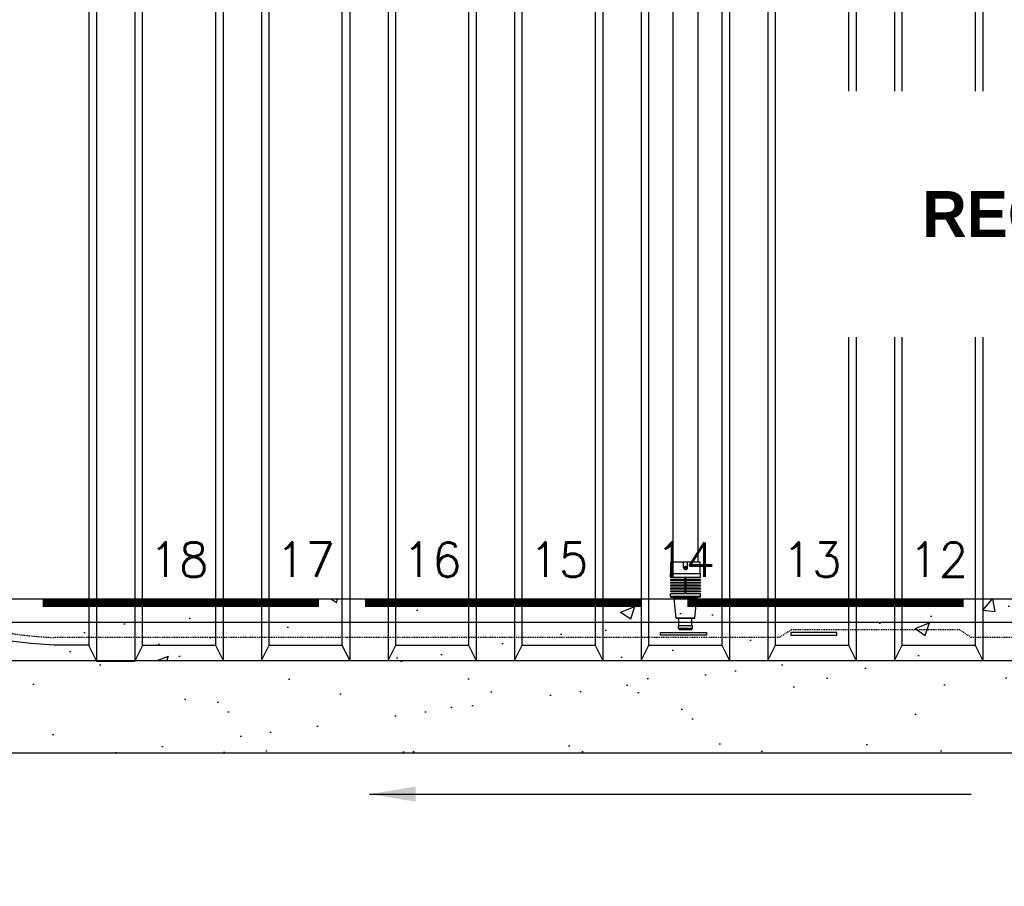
# Model space of a CAD drawing. Extents: x -169 to 2224, y 0 to 2796.
# Tile 129 of 256: x 1479 to 1608, y 198 to 311. Entities that reach past the tile are written whole.
import ezdxf
from ezdxf.enums import TextEntityAlignment as Align

# ---------------------------------------------------------------- set-up
doc = ezdxf.new("R2010")
doc.units = 0
doc.header["$MEASUREMENT"] = 0
doc.header["$PDSIZE"] = 1
doc.linetypes.add('HIDDEN3', pattern=[0.1875, 0.125, -0.0625])
doc.layers.get('DEFPOINTS').update_dxf_attribs({"linetype": 'CONTINUOUS'})
for name, color, linetype in [('CONCRETE-HATCH', 2, 'CONTINUOUS'), ('DIM', 3, 'CONTINUOUS'), ('FILL-TUBE', 1, 'CONTINUOUS'), ('PEAGRAVEL-HATCH', 3, 'CONTINUOUS'), ('TANK-ANCHOR', 4, 'CONTINUOUS'), ('TANK-DESCRIPTION', 3, 'CONTINUOUS'), ('TANK-HOLE', 5, 'CONTINUOUS'), ('TANK-UST', 5, 'CONTINUOUS'), ('TANK-UST-RIB', 7, 'CONTINUOUS'), ('TANK-UST-RIB-NO.', 7, 'CONTINUOUS'), ('TEXT', 3, 'CONTINUOUS')]:
    doc.layers.add(name, color=color, linetype=linetype)
doc.styles.add('BOLD', font='bold', dxfattribs={"height": 7.2})
doc.styles.add('SIMPLEX', font='simplex')
doc.dimstyles.new('DIM64', dxfattribs={"dimscale": 64, "dimtxt": 0.09375, "dimasz": 0.09375, "dimexe": 0.0625, "dimexo": 0.0625, "dimgap": 0.046875, "dimtad": 1, "dimdec": 4, "dimzin": 3, "dimdsep": 46, "dimlunit": 4, "dimtxsty": 'SIMPLEX', "dimcen": 0, "dimclrd": 256, "dimclre": 256, "dimclrt": 256, "dimadec": 0, "dimazin": 0, "dimtfac": 1, "dimtdec": 4, "dimtmove": 0, "dimatfit": 3, "dimfxl": 1, "dimfrac": 2, "dimtolj": 1, "dimtzin": 0, "dimarcsym": 0})

# ---------------------------------------------------------------- blocks, each defined once
blk = doc.blocks.new('*D5')
at = {"layer": 'DEFPOINTS', "color": 0, "transparency": 16777216}
for p in [(1875.12, 291.83), (1425.62, 290.52), (1875.12, 155.02)]:
    blk.add_point(p, dxfattribs=at)
at = {"layer": 'DIM', "lineweight": -2, "transparency": 16777216}
for p, q in [((1875.12, 287.83), (1875.12, 151.02)), ((1425.62, 286.52), (1425.62, 151.02)), ((1431.62, 155.02), (1869.12, 155.02))]:
    blk.add_line(p, q, dxfattribs=at)
at = {"layer": 'DIM', "transparency": 16777216}
for points in [[(1431.62, 156.02), (1431.62, 154.02), (1425.62, 155.02)], [(1869.12, 156.02), (1869.12, 154.02), (1875.12, 155.02)]]:
    blk.add_solid(points, dxfattribs=at)
at = {"layer": 'DIM', "transparency": 16777216, "insert": (1650.37, 162.59), "char_height": 6, "attachment_point": 5, "style": 'SIMPLEX'}
blk.add_mtext('\\A1;37\'-5 1/2" (TANK LENGTH)', dxfattribs=at)
blk = doc.blocks.new('*D19')
at = {"layer": 'DEFPOINTS', "color": 0, "transparency": 16777216}
for p in [(1294.37, 414.29), (1931.87, 414.01), (1931.87, 136.52)]:
    blk.add_point(p, dxfattribs=at)
at = {"layer": 'DIM', "lineweight": -2, "transparency": 16777216}
for p, q in [((1294.37, 410.29), (1294.37, 132.52)), ((1931.87, 410.01), (1931.87, 132.52)), ((1300.37, 136.52), (1925.87, 136.52))]:
    blk.add_line(p, q, dxfattribs=at)
at = {"layer": 'DIM', "transparency": 16777216}
for points in [[(1300.37, 137.52), (1300.37, 135.52), (1294.37, 136.52)], [(1925.87, 137.52), (1925.87, 135.52), (1931.87, 136.52)]]:
    blk.add_solid(points, dxfattribs=at)
at = {"layer": 'DIM', "transparency": 16777216, "insert": (1613.12, 144.09), "char_height": 6, "attachment_point": 5, "style": 'SIMPLEX'}
blk.add_mtext('\\A1;53\'-1 1/2" (F.V. TANK SLAB)', dxfattribs=at)

msp = doc.modelspace()

# ---------------------------------------------------------------- hatches: boundary and pattern name
at = {"layer": 'CONCRETE-HATCH', "linetype": 'Continuous'}
h = msp.add_hatch(dxfattribs=at)
h.set_pattern_fill('AR-CONC', color=256, scale=2.67, style=0)
h.set_pattern_definition([(50, (1478.157, -406.918), (19.15085, -1.6755), [2.0025, -22.0275]), (355, (1478.157, -406.918), (-3.70466, 20.08353), [1.602, -17.622]), (100.4514, (1479.753, -407.057), (15.4462, 18.40804), [1.70186, -18.7205]), (46.184, (1478.157, -401.578), (28.4953, -4.41936), [3.0038, -33.0412]), (96.6356, (1480.53, -401.946), (24.9555, 26.009), [2.5528, -28.0807]), (351.184, (1478.157, -401.578), (24.9555, 26.009), [2.403, -26.433]), (21, (1480.827, -402.913), (15.9374, -10.74992), [2.0025, -22.0275]), (326, (1480.827, -402.913), (6.4965, 19.3615), [1.602, -17.622]), (71.4514, (1482.155, -403.808), (22.43394, 8.61156), [1.70186, -18.7205]), (37.5, (1478.1566, -406.9176), (0.32467, 8.888266), [0, -17.4084, 0, -17.889, 0, -17.68875]), (7.5, (1478.157, -406.918), (7.02396, 10.53079), [0, -10.1994, 0, -17.0079, 0, -6.74175]), (327.5, (1472.2025, -406.9176), (14.25306, -0.602215), [0, -6.675, 0, -20.826, 0, -27.6345]), (317.5, (1469.533, -406.918), (15.57107, 2.6728), [0, -8.6775, 0, -13.8306, 0, -19.6245])])
h.paths.add_polyline_path([(1413.62181, 227.51592), (1650.37181, 227.51592), (1650.37181, 235.51592), (1413.62181, 235.51592)])
at = {"layer": 'PEAGRAVEL-HATCH'}
h = msp.add_hatch(dxfattribs=at)
h.set_pattern_fill('AR-SAND', color=256, scale=7.5, style=0)
h.set_pattern_definition([(37.5, (1794.622, 290.516), (-0.47245, 14.45118), [0, -11.4, 0, -12.75, 0, -12.1875]), (7.5, (1794.622, 290.516), (13.2733, 21.1661), [0, -6.15, 0, -10.275, 0, -3.9375]), (327.5, (1785.397, 290.516), (23.35606, 0.04244), [0, -3.75, 0, -13.5, 0, -17.625]), (317.5, (1785.397, 290.516), (22.54595, 6.58257), [0, -1.875, 0, -8.85, 0, -10.125])])
edge = h.paths.add_edge_path()
edge.add_line((1177.98184, 418.00736), (1294.36544, 418.00736))
edge.add_line((1294.36544, 418.00736), (1294.36544, 414.00736))
edge.add_line((1294.36544, 414.00736), (1490.79119, 414.00736))
edge.add_line((1490.79119, 414.00736), (1490.78355, 412.74358))
edge.add_line((1490.78355, 412.74358), (1490.79883, 409.69624))
edge.add_line((1490.79883, 409.69624), (1499.03738, 409.69624))
edge.add_line((1499.03738, 409.69624), (1497.88868, 409.69624))
edge.add_line((1497.88868, 409.69624), (1497.88868, 366.04592))
edge.add_line((1497.88868, 366.04592), (1505.87181, 366.04592))
edge.add_arc((1505.22261, 366.04592), 0.6492, 270, 360, ccw=False)
edge.add_line((1505.22261, 365.39672), (1502.41142, 365.04592))
edge.add_arc((1497.25891, 311.00802), 54.28299, 444.5533223, 468.604043)
edge.add_line((1479.94122, 362.4545), (1479.94122, 351.51592))
edge.add_line((1479.94122, 351.51592), (1480.44122, 351.51592))
edge.add_line((1480.44122, 351.51592), (1479.44122, 353.51592))
edge.add_line((1479.44122, 353.51592), (1479.94122, 353.51592))
edge.add_line((1479.94122, 353.51592), (1478.8615, 351.51592))
edge.add_line((1478.8615, 351.51592), (1479.349, 351.51592))
edge.add_arc((1487.4691, 290.20321), 61.84807, 457.5442033, 539.7103073)
edge.add_line((1425.62181, 290.51592), (1259.82125, 290.51592))
edge.add_line((1259.82125, 290.51592), (1259.57971, 291.10408))
edge.add_line((1259.57971, 291.10408), (1258.25766, 293.87147))
edge.add_line((1258.25766, 293.87147), (1256.36888, 299.69604))
edge.add_line((1256.36888, 299.69604), (1254.44623, 304.85077))
edge.add_line((1254.44623, 304.85077), (1252.89116, 309.05554))
edge.add_line((1252.89116, 309.05554), (1250.24753, 314.3115))
edge.add_line((1250.24753, 314.3115), (1248.64062, 316.93948))
edge.add_line((1248.64062, 316.93948), (1247.6039, 319.56745))
edge.add_line((1247.6039, 319.56745), (1246.72422, 321.72538))
edge.add_line((1246.72422, 321.72538), (1244.44191, 325.8746))
edge.add_line((1244.44191, 325.8746), (1241.85012, 331.13056))
edge.add_line((1241.85012, 331.13056), (1239.20649, 339.5401))
edge.add_line((1239.20649, 339.5401), (1237.08122, 345.32165))
edge.add_line((1237.08122, 345.32165), (1235.00778, 350.05201))
edge.add_line((1235.00778, 350.05201), (1233.40087, 354.25678))
edge.add_line((1233.40087, 354.25678), (1232.36415, 357.93595))
edge.add_line((1232.36415, 357.93595), (1229.20216, 362.66631))
edge.add_line((1229.20216, 362.66631), (1177.98184, 418.00736))
h.paths.add_polyline_path([(1374.60984, 303.54366), (1315.60984, 303.54366), (1315.60984, 322.54366), (1374.60984, 322.54366)], flags=16)
h = msp.add_hatch(dxfattribs=at)
h.set_pattern_fill('AR-SAND', color=256, scale=7.5, style=0)
h.set_pattern_definition([(37.5, (1808.872, 215.52), (-0.47245, 14.45118), [0, -11.4, 0, -12.75, 0, -12.1875]), (7.5, (1808.872, 215.52), (13.2733, 21.1661), [0, -6.15, 0, -10.275, 0, -3.9375]), (327.5, (1799.647, 215.52), (23.35606, 0.04244), [0, -3.75, 0, -13.5, 0, -17.625]), (317.5, (1799.647, 215.52), (22.54595, 6.5826), [0, -1.875, 0, -8.85, 0, -10.125])])
h.paths.add_polyline_path([(1273.13322, 264.13273), (1268.64926, 271.70069), (1265.18603, 278.7569), (1262.66419, 283.60242), (1261.28857, 286.94297), (1259.82125, 290.51592), (1425.62181, 290.51592, 0.287899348), (1460.15289, 235.51592), (1434.37181, 235.51592), (1434.37181, 227.51592), (1491.87181, 227.51592), (1491.87181, 215.52052), (1305.63232, 215.52046), (1298.00575, 221.38903), (1294.36544, 227.51592), (1291.28255, 231.82331), (1287.56936, 237.01136), (1282.84687, 244.89756), (1278.65359, 252.25364), (1277.56503, 254.88162), (1274.97324, 260.13758)])
h = msp.add_hatch(dxfattribs=at)
h.set_pattern_fill('AR-SAND', color=256, scale=7.5, style=0)
h.set_pattern_definition([(37.5, (1491.872, 215.52), (-0.47245, 14.4512), [0, -11.4, 0, -12.75, 0, -12.1875]), (7.5, (1491.872, 215.52), (13.2733, 21.1661), [0, -6.15, 0, -10.275, 0, -3.9375]), (327.5, (1482.647, 215.52), (23.35606, 0.04244), [0, -3.75, 0, -13.5, 0, -17.625]), (317.5, (1482.647, 215.52), (22.546, 6.5826), [0, -1.875, 0, -8.85, 0, -10.125])])
h.paths.add_polyline_path([(1491.87181, 227.51592), (1494.37181, 227.51592), (1557.87181, 227.51592), (1557.87181, 215.52054), (1491.87181, 215.52052)])
h.paths.add_polyline_path([(1557.87181, 227.51592), (1560.37181, 227.51592), (1623.87181, 227.51592), (1623.87181, 215.52056), (1557.87181, 215.52054)])
h.paths.add_polyline_path([(1623.87181, 227.51592), (1626.37181, 227.51592), (1640.37191, 227.51592), (1640.37191, 215.52057), (1623.87181, 215.52056)])
h.paths.add_polyline_path([(1640.37191, 227.51592), (1642.87181, 227.51592), (1650.37181, 227.51592), (1660.37181, 227.51592), (1660.37181, 215.52058), (1640.37191, 215.52057)])
h.paths.add_polyline_path([(1660.37181, 227.51592), (1662.87181, 227.51592), (1676.87181, 227.51592), (1676.87181, 215.52058), (1660.37181, 215.52058)])
h.paths.add_polyline_path([(1676.87181, 227.51592), (1679.37181, 227.51592), (1742.87181, 227.51592), (1742.87181, 215.5206), (1676.87181, 215.52058)])
h.paths.add_polyline_path([(1742.87181, 227.51592), (1745.37181, 227.51592), (1808.87181, 227.51592), (1808.87181, 215.52063), (1742.87181, 215.5206)])

# ---------------------------------------------------------------- linework, layer by layer
at = {"layer": 'FILL-TUBE', "color": 1}
for p, q in [((1564.4752, 359.07761), (1564.4752, 240.33288)), ((1567.79116, 240.33288), (1567.78026, 348.29203)), ((1568.04162, 240.33287), (1564.22473, 240.33287)), ((1564.22473, 238.83037), (1564.22473, 240.33287)), ((1565.895, 239.61352), (1565.895, 240.33287)), ((1566.395, 239.61352), (1566.395, 240.33287)), ((1568.04162, 238.83037), (1568.04162, 240.33287)), ((1564.16223, 238.36162), (1564.16223, 238.83037)), ((1568.10412, 238.83037), (1564.16223, 238.83037)), ((1568.10412, 238.36162), (1568.10412, 238.83037)), ((1568.10412, 238.04912), (1564.16223, 238.04912)), ((1564.16223, 238.04912), (1564.16223, 237.95537)), ((1568.10412, 237.95537), (1564.16223, 237.95537)), ((1568.10412, 237.67412), (1564.16223, 237.67412)), ((1564.16223, 237.67412), (1564.16223, 237.58037)), ((1568.10412, 237.58037), (1564.16223, 237.58037)), ((1568.07287, 238.33037), (1564.19348, 238.33037)), ((1565.94567, 238.08037), (1564.19348, 238.08037)), ((1565.94567, 237.70537), (1564.19348, 237.70537)), ((1566.07067, 238.20537), (1566.07067, 238.33037)), ((1566.07067, 237.83037), (1566.07067, 237.95537)), ((1566.07067, 237.45537), (1566.07067, 237.58037)), ((1566.19567, 238.20537), (1566.19567, 238.33037)), ((1566.19567, 237.83037), (1566.19567, 237.95537)), ((1566.19567, 237.45537), (1566.19567, 237.58037)), ((1568.07287, 238.08037), (1566.32067, 238.08037)), ((1568.07287, 237.70537), (1566.32067, 237.70537)), ((1568.10412, 238.04912), (1568.10412, 237.95537)), ((1568.10412, 237.67412), (1568.10412, 237.58037)), ((1568.10412, 237.29912), (1564.16223, 237.29912)), ((1564.16223, 237.29912), (1564.16223, 237.20537)), ((1568.10412, 237.20537), (1564.16223, 237.20537)), ((1568.10412, 236.92412), (1564.16223, 236.92412)), ((1564.16223, 236.92412), (1564.16223, 236.83037)), ((1568.10412, 236.83037), (1564.16223, 236.83037)), ((1568.10412, 236.54912), (1564.16223, 236.54912)), ((1564.16223, 236.54912), (1564.16223, 236.45537)), ((1568.10412, 236.45537), (1564.16223, 236.45537)), ((1565.94567, 236.20537), (1564.16223, 236.20537)), ((1564.16223, 235.84917), (1564.16223, 236.20537)), ((1565.94567, 237.33037), (1564.19348, 237.33037)), ((1565.94567, 236.95537), (1564.19348, 236.95537)), ((1565.94567, 236.58037), (1564.19348, 236.58037)), ((1566.07067, 237.08037), (1566.07067, 237.20537)), ((1566.07067, 236.70537), (1566.07067, 236.83037)), ((1566.07067, 236.33037), (1566.07067, 236.45537)), ((1566.19567, 237.08037), (1566.19567, 237.20537)), ((1566.19567, 236.70537), (1566.19567, 236.83037)), ((1566.19567, 236.33037), (1566.19567, 236.45537)), ((1568.07287, 237.33037), (1566.32067, 237.33037)), ((1568.07287, 236.95537), (1566.32067, 236.95537)), ((1568.07287, 236.58037), (1566.32067, 236.58037)), ((1568.10412, 236.20537), (1566.32067, 236.20537)), ((1568.10412, 237.29912), (1568.10412, 237.20537)), ((1568.10412, 236.92412), (1568.10412, 236.83037)), ((1568.10412, 236.54912), (1568.10412, 236.45537)), ((1568.10412, 235.84917), (1568.10412, 236.20537)), ((1568.10412, 235.84917), (1564.16223, 235.84917)), ((1564.22473, 235.78667), (1564.48387, 235.78667)), ((1564.48387, 235.78667), (1567.78248, 235.78667)), ((1564.90735, 233.07309), (1564.67114, 235.60854)), ((1565.94567, 235.60854), (1564.67114, 235.60854)), ((1565.94567, 235.54604), (1565.94567, 235.78667)), ((1566.32067, 235.54604), (1565.94567, 235.54604)), ((1566.32067, 235.54604), (1566.32067, 235.78667)), ((1567.59521, 235.60854), (1566.32067, 235.60854)), ((1567.359, 233.07309), (1567.59521, 235.60854)), ((1568.04162, 235.78667), (1567.78248, 235.78667)), ((1564.90735, 233.07309), (1567.359, 233.07309)), ((1567.29673, 233.01591), (1564.96962, 233.01591)), ((1565.28723, 232.05961), (1565.28723, 233.01591)), ((1566.97912, 232.05961), (1566.97912, 233.01591)), ((1565.22473, 231.70341), (1565.22473, 232.05961)), ((1567.04162, 232.05961), (1565.22473, 232.05961)), ((1567.04162, 231.70341), (1565.22473, 231.70341)), ((1566.97912, 231.64091), (1565.28723, 231.64091)), ((1566.85412, 231.51591), (1565.41223, 231.51591)), ((1567.04162, 231.70341), (1567.04162, 232.05961))]:
    msp.add_line(p, q, dxfattribs=at)
msp.add_lwpolyline([(1566.145, 239.51244), (1566.05746, 239.56298), (1566.05746, 239.66407), (1566.145, 239.71461), (1566.23255, 239.66407), (1566.23255, 239.56298)], close=True, dxfattribs=at)
msp.add_circle((1566.145, 239.61352), 0.21875, dxfattribs=at)
for centre, radius, start, end in [((1566.145, 239.61352), 0.25, 180, 0), ((1564.19348, 238.36162), 0.03125, 180, 270), ((1564.19348, 238.04912), 0.03125, 90, 180), ((1564.19348, 237.67412), 0.03125, 90, 180), ((1565.94567, 238.20537), 0.125, 270, 0), ((1565.94567, 237.83037), 0.125, 270, 0), ((1565.94567, 237.45537), 0.125, 270, 0), ((1566.32067, 238.20537), 0.125, 180, 270), ((1566.32067, 237.83037), 0.125, 180, 270), ((1566.32067, 237.45537), 0.125, 180, 270), ((1568.07287, 238.36162), 0.03125, 270, 360), ((1568.07287, 238.04912), 0.03125, 0, 90), ((1568.07287, 237.67412), 0.03125, 0, 90), ((1564.19348, 237.29912), 0.03125, 90, 180), ((1564.19348, 236.92412), 0.03125, 90, 180), ((1564.19348, 236.54912), 0.03125, 90, 180), ((1565.94567, 237.08037), 0.125, 270, 0), ((1565.94567, 236.70537), 0.125, 270, 0), ((1565.94567, 236.33037), 0.125, 270, 0), ((1566.32067, 237.08037), 0.125, 180, 270), ((1566.32067, 236.70537), 0.125, 180, 270), ((1566.32067, 236.33037), 0.125, 180, 270), ((1568.07287, 237.29912), 0.03125, 0, 90), ((1568.07287, 236.92412), 0.03125, 0, 90), ((1568.07287, 236.54912), 0.03125, 0, 90), ((1564.22473, 235.84917), 0.0625, 180, 270), ((1564.48387, 235.59917), 0.1875, 2.8624052, 90), ((1567.78248, 235.59917), 0.1875, 90, 177.1375948), ((1568.04162, 235.84917), 0.0625, 270, 0), ((1564.96962, 233.07841), 0.0625, 184.8833535, 270), ((1567.29673, 233.07841), 0.0625, 270, 355.1166465), ((1565.28723, 231.70341), 0.0625, 180, 270), ((1565.41223, 231.64091), 0.125, 180, 270), ((1566.85412, 231.64091), 0.125, 270, 360), ((1566.97912, 231.70341), 0.0625, 270, 360)]:
    msp.add_arc(centre, radius, start, end, dxfattribs=at)
at = {"layer": 'TANK-ANCHOR', "color": 1}
msp.add_line((1413.62181, 232.51592), (1650.37181, 232.51592), dxfattribs=at)
at = {"layer": 'TANK-ANCHOR'}
msp.add_lwpolyline([(1413.62181, 227.51592), (1650.37181, 227.51592), (1650.37181, 235.51592), (1413.62181, 235.51592)], close=True, dxfattribs=at)
at = {"layer": 'TANK-ANCHOR', "color": 3, "const_width": 1}
for points in [[(1518.37181, 235.01592), (1482.37181, 235.01592)], [(1560.37181, 235.01592), (1524.37181, 235.01592)], [(1602.37181, 235.01592), (1566.37181, 235.01592)]]:
    msp.add_lwpolyline(points, dxfattribs=at)
at = {"layer": 'TANK-HOLE', "linetype": 'Continuous'}
msp.add_lwpolyline([(1305.63232, 215.52046), (1660.17671, 215.52058)], dxfattribs=at)
at = {"layer": 'TANK-UST'}
for p, q in [((1495.37181, 229.51592), (1504.87181, 229.51592)), ((1511.87181, 229.51592), (1521.37181, 229.51592)), ((1528.37181, 229.51592), (1537.87181, 229.51592)), ((1544.87181, 229.51592), (1554.37181, 229.51592)), ((1561.37181, 229.51592), (1570.87181, 229.51592)), ((1577.87181, 229.51592), (1587.37181, 229.51592)), ((1594.37181, 229.51592), (1603.87181, 229.51592)), ((1594.37181, 229.51592), (1603.87181, 229.51592))]:
    msp.add_line(p, q, dxfattribs=at)
msp.add_lwpolyline([(1488.37181, 229.51592), (1483.8358, 229.51592, -0.9543276), (1483.8358, 351.51592), (1485.23478, 351.51592)], format="xyb", dxfattribs=at)
at = {"layer": 'TANK-UST', "color": 2, "linetype": 'HIDDEN3'}
msp.add_lwpolyline([(1627.58137, 230.51592), (1603.3743, 230.51592), (1601.8743, 231.51592), (1579.8743, 231.51592), (1578.3743, 230.51592), (1488.37181, 230.51592), (1483.85926, 230.51592, -0.9539575), (1483.85926, 350.51592), (1488.37181, 350.51592), (1587.39117, 350.51592), (1812.39117, 350.51592), (1816.88436, 350.51592, -0.9539575), (1816.88436, 230.51592), (1812.39117, 230.51592), (1788.37181, 230.51592), (1786.87181, 231.51592), (1764.87181, 231.51592), (1763.37181, 230.51592), (1636.58137, 230.51592), (1635.08137, 231.51592), (1629.08137, 231.51592)], format="xyb", close=True, dxfattribs=at)
at = {"layer": 'TANK-UST', "color": 3}
for points in [[(1562.8743, 230.84925), (1562.8743, 231.18259), (1568.8743, 231.18259), (1568.8743, 230.84925)], [(1562.8743, 230.84925), (1562.8743, 231.18258), (1568.8743, 231.18258), (1568.8743, 230.84925)], [(1585.8743, 230.84925), (1585.8743, 231.18259), (1579.8743, 231.18259), (1579.8743, 230.84925)]]:
    msp.add_lwpolyline(points, close=True, dxfattribs=at)
at = {"layer": 'TANK-UST-RIB', "color": 7}
for p, q in [((1489.37181, 353.51592), (1489.37181, 227.51592)), ((1494.37181, 353.51592), (1494.37181, 227.51592)), ((1538.87181, 353.51592), (1538.87181, 227.51592)), ((1543.87181, 353.51592), (1543.87181, 227.51592)), ((1555.37181, 353.51592), (1555.37181, 227.51592)), ((1560.37181, 353.51592), (1560.37181, 227.51592)), ((1571.87181, 353.51592), (1571.87181, 227.51592)), ((1576.87181, 353.51592), (1576.87181, 227.51592)), ((1588.37181, 353.51592), (1588.37181, 227.51592)), ((1593.37181, 353.51592), (1593.37181, 227.51592)), ((1604.87181, 353.51592), (1604.87181, 227.51592))]:
    msp.add_line(p, q, dxfattribs=at)
at = {"layer": 'TANK-UST-RIB'}
for p, q in [((1505.87181, 353.51592), (1505.87181, 227.51592)), ((1510.87181, 353.51592), (1510.87181, 227.51592)), ((1522.37181, 353.51592), (1522.37181, 227.51592)), ((1527.37181, 353.51592), (1527.37181, 227.51592))]:
    msp.add_line(p, q, dxfattribs=at)
at = {"layer": 'TANK-UST-RIB', "color": 5}
for points in [[(1489.37181, 227.45342), (1494.37181, 227.45342), (1495.37181, 229.45342), (1495.37181, 351.51592), (1494.37181, 353.51592), (1489.37181, 353.51592), (1488.37181, 351.51592), (1488.37181, 229.45342)], [(1504.87181, 351.51592), (1504.87181, 229.51592), (1505.87181, 227.51592), (1510.87181, 227.51592), (1511.87181, 229.51592), (1511.87181, 351.51592), (1510.87181, 353.51592), (1509.90987, 353.51592), (1505.87181, 353.51592)], [(1522.37181, 227.51592), (1527.37181, 227.51592), (1528.37181, 229.51592), (1528.37181, 351.51592), (1527.37181, 353.51592), (1522.37181, 353.51592), (1521.37181, 351.51592), (1521.37181, 229.51592)], [(1538.87181, 227.51592), (1543.87181, 227.51592), (1544.87181, 229.51592), (1544.87181, 351.51592), (1543.87181, 353.51592), (1538.87181, 353.51592), (1537.87181, 351.51592), (1537.87181, 229.51592)], [(1555.37181, 227.51592), (1560.37181, 227.51592), (1561.37181, 229.51592), (1561.37181, 351.51592), (1560.37181, 353.51592), (1555.37181, 353.51592), (1554.37181, 351.51592), (1554.37181, 229.51592)], [(1571.87181, 227.51592), (1576.87181, 227.51592), (1577.87181, 229.51592), (1577.87181, 351.51592), (1576.87181, 353.51592), (1571.87181, 353.51592), (1570.87181, 351.51592), (1570.87181, 229.51592)], [(1588.37181, 227.51592), (1593.37181, 227.51592), (1594.37181, 229.51592), (1594.37181, 351.51592), (1593.37181, 353.51592), (1588.37181, 353.51592), (1587.37181, 351.51592), (1587.37181, 229.51592)], [(1604.87181, 227.51592), (1609.87181, 227.51592), (1610.87181, 229.51592), (1610.87181, 351.51592), (1609.87181, 353.51592), (1604.87181, 353.51592), (1603.87181, 351.51592), (1603.87181, 229.51592)]]:
    msp.add_lwpolyline(points, close=True, dxfattribs=at)
at = {"layer": 'TANK-UST-RIB'}
msp.add_lwpolyline([(1505.87181, 227.51592), (1510.87181, 227.51592), (1511.87181, 229.51592), (1511.87181, 351.51592), (1510.87181, 353.51592), (1505.87181, 353.51592), (1504.87181, 351.51592), (1504.87181, 229.51592)], close=True, dxfattribs=at)

# ---------------------------------------------------------------- texts
at = {"layer": 'TANK-UST-RIB-NO.', "style": 'SIMPLEX'}
for s, p in [('18', (1500.12181, 240.65587)), ('17', (1516.62181, 240.65587)), ('16', (1533.12181, 240.65587)), ('15', (1549.62181, 240.65587)), ('14', (1566.12181, 240.65587)), ('13', (1582.62181, 240.65587)), ('12', (1599.12181, 240.65587))]:
    msp.add_text(s, height=4.5, dxfattribs=at).set_placement(p, align=Align.MIDDLE)

# ---------------------------------------------------------------- dimensions: what is measured, and where the dimension line sits
at = {"layer": 'DIM'}
for base, p1, p2, angle, text, picture, middle in [((1931.87181, 136.51592), (1294.36544, 414.28861), (1931.87181, 414.00736), 0, '<> (F.V. TANK SLAB)', '*D19', (1613.11863, 144.08735)), ((1875.12181, 155.01592), (1425.62181, 290.51592), (1875.12181, 291.82842), 180, '<> (TANK LENGTH)', '*D5', (1650.37181, 162.58735))]:
    dim = msp.add_linear_dim(base=base, p1=p1, p2=p2, angle=angle, text=text, dimstyle='DIM64', dxfattribs=at)
    dim.commit()
    dim.dimension.update_dxf_attribs({"geometry": picture, "text_midpoint": middle})

# ---------------------------------------------------------------- leaders
at = {"layer": 'TEXT'}
msp.add_leader([(1524.97107, 210.12663), (1603.37899, 210.12663)], dimstyle='DIM64', override={"dimgap": 0.0625, "dimtad": 0}, dxfattribs=at)

# ---------------------------------------------------------------- next in the draw order: texts
at = {"layer": 'TANK-DESCRIPTION', "insert": (1683.47034, 298.66796), "char_height": 6, "width": 95.9997625, "attachment_point": 3, "style": 'BOLD', "bg_fill": 3, "box_fill_scale": 1.5, "bg_fill_color": 256, "bg_fill_transparency": 0}
msp.add_mtext(' 20,000 GALLON REGULAR UNLEADED #1', dxfattribs=at)

doc.saveas('drawing.dxf')
